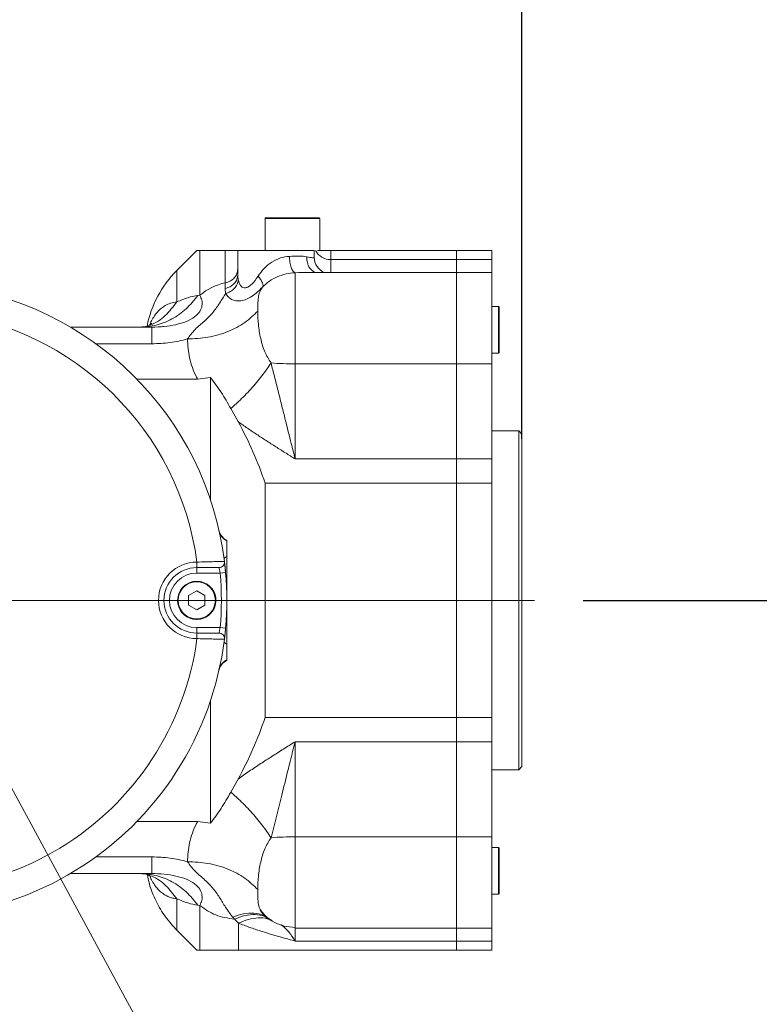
# Model space of a CAD drawing. Header units: millimetres. Extents: x 51337 to 61814, y -21781 to -12277.
# Tile 137 of 256: x 56325 to 56460, y -14481 to -14301. Entities that reach past the tile are written whole.
import ezdxf

# ---------------------------------------------------------------- set-up
doc = ezdxf.new("R2010")
doc.units = ezdxf.units.MM
doc.header["$LTSCALE"] = 0.3175
doc.linetypes.add('ACAD_ISO10W100', pattern=[18, 12, -3, 0, -3])
for name, color, linetype, lineweight in [('1轮廓实线层', 7, 'Continuous', 18), ('7标注层', 4, 'Continuous', 13), ('sub', 1, 'Continuous', 18), ('中心线', 4, 'ACAD_ISO10W100', 20), ('粗实线', 7, 'Continuous', 18), ('细实线', 1, 'Continuous', 20)]:
    doc.layers.add(name, color=color, linetype=linetype, lineweight=lineweight)
doc.styles.add('标准汉字', font='gbenor.shx', dxfattribs={"bigfont": 'gbcbig.shx'})
doc.dimstyles.new('M1：18.5', dxfattribs={"dimscale": 18.5, "dimtxt": 3.5, "dimasz": 2.5, "dimexe": 2, "dimexo": 0, "dimgap": 1.5, "dimtad": 1, "dimdec": 4, "dimdsep": 46, "dimtxsty": '标准汉字', "dimcen": 5, "dimdle": 5, "dimclrd": 1, "dimclre": 1, "dimclrt": 256, "dimadec": 4, "dimazin": 2, "dimtfac": 1, "dimtdec": 4, "dimtmove": 2, "dimatfit": 3, "dimfxl": 1, "dimfrac": 2, "dimtolj": 1, "dimarcsym": 0})

# ---------------------------------------------------------------- blocks, each defined once
blk = doc.blocks.new('*D4')
at = {"layer": '7标注层', "color": 1, "lineweight": -2, "ltscale": 30, "transparency": 16777216}
for p, q in [((56304.94, -14336.23), (56304.94, -14178.82)), ((56416.94, -14377.68), (56416.94, -14178.82)), ((56258.69, -14215.82), (56212.44, -14215.82)), ((56304.94, -14215.82), (56416.94, -14215.82)), ((56463.19, -14215.82), (56509.44, -14215.82))]:
    blk.add_line(p, q, dxfattribs=at)
at = {"layer": '7标注层', "color": 1, "lineweight": 18, "transparency": 16777216}
for points in [[(56258.69, -14223.53), (56258.69, -14208.11), (56304.94, -14215.82)], [(56463.19, -14208.11), (56463.19, -14223.53), (56416.94, -14215.82)]]:
    blk.add_solid(points, dxfattribs=at)
at = {"layer": 'Defpoints', "color": 0, "lineweight": 18, "transparency": 16777216}
for p in [(56416.94, -14215.82), (56304.94, -14336.23), (56416.94, -14377.68)]:
    blk.add_point(p, dxfattribs=at)
at = {"layer": '7标注层', "transparency": 16777216, "insert": (56360.94, -14162.91), "char_height": 64.75, "attachment_point": 5, "style": '标准汉字'}
blk.add_mtext('\\A1;112', dxfattribs=at)
blk = doc.blocks.new('*D10')
at = {"layer": '7标注层', "color": 1, "lineweight": -2, "ltscale": 30, "transparency": 16777216}
for p, q in [((56234.28, -14306.28), (56112, -14131.66)), ((56428.15, -14407.21), (56641.33, -14407.21))]:
    blk.add_line(p, q, dxfattribs=at)
blk.add_arc((56304.94, -14407.21), 299.39, 8.86, 116.14, dxfattribs=at)
at = {"layer": '7标注层', "color": 1, "lineweight": 18, "transparency": 16777216}
for points in [[(56169.12, -14131.81), (56176.97, -14145.08), (56133.22, -14161.96)], [(56593.07, -14361.69), (56608.44, -14360.5), (56604.33, -14407.21)]]:
    blk.add_solid(points, dxfattribs=at)
at = {"layer": 'Defpoints', "color": 0, "lineweight": 18, "transparency": 16777216}
for p in [(56528.59, -14208.18), (56234.28, -14306.28), (56304.94, -14407.21), (56304.94, -14407.21), (56428.15, -14407.21)]:
    blk.add_point(p, dxfattribs=at)
at = {"layer": '7标注层', "transparency": 16777216, "insert": (56470.95, -14088.32), "char_height": 64.75, "attachment_point": 5, "rotation": 332.5, "style": '标准汉字'}
blk.add_mtext('\\A1;125%%d', dxfattribs=at)
blk = doc.blocks.new('*D11')
at = {"layer": '7标注层', "color": 1, "lineweight": -2, "ltscale": 30, "transparency": 16777216}
for p, q in [((56428.15, -14407.21), (56641.9, -14407.21)), ((56204.02, -14477.88), (56028.93, -14600.48))]:
    blk.add_line(p, q, dxfattribs=at)
blk.add_arc((56304.94, -14407.21), 299.95, 223.8433, 351.1567, dxfattribs=at)
at = {"layer": '7标注层', "color": 1, "lineweight": 18, "transparency": 16777216}
for points in [[(56609.02, -14453.91), (56593.65, -14452.73), (56604.9, -14407.21)], [(56094.56, -14610.09), (56082.65, -14619.88), (56059.24, -14579.25)]]:
    blk.add_solid(points, dxfattribs=at)
at = {"layer": 'Defpoints', "color": 0, "lineweight": 18, "transparency": 16777216}
for p in [(56304.94, -14407.21), (56304.94, -14407.21), (56428.15, -14407.21), (56204.02, -14477.88), (56270.12, -14705.13)]:
    blk.add_point(p, dxfattribs=at)
at = {"layer": '7标注层', "transparency": 16777216, "insert": (56377.06, -14635.94), "char_height": 64.75, "attachment_point": 5, "rotation": 17.5, "style": '标准汉字'}
blk.add_mtext('\\A1;145%%d', dxfattribs=at)
blk = doc.blocks.new('*D22')
at = {"layer": '7标注层', "color": 1, "lineweight": -2, "ltscale": 30, "transparency": 16777216}
for p, q in [((55222.94, -13506.88), (57572.12, -13506.88)), ((57535.12, -13553.13), (57535.12, -15320.96)), ((57083.27, -15367.21), (57572.12, -15367.21))]:
    blk.add_line(p, q, dxfattribs=at)
at = {"layer": '7标注层', "color": 1, "lineweight": 18, "transparency": 16777216}
for points in [[(57542.83, -13553.13), (57527.41, -13553.13), (57535.12, -13506.88)], [(57527.41, -15320.96), (57542.83, -15320.96), (57535.12, -15367.21)]]:
    blk.add_solid(points, dxfattribs=at)
at = {"layer": 'Defpoints', "color": 0, "lineweight": 18, "transparency": 16777216}
for p in [(55222.94, -13506.88), (57083.27, -15367.21), (57535.12, -15367.21)]:
    blk.add_point(p, dxfattribs=at)
at = {"layer": '7标注层', "transparency": 16777216, "insert": (57474.99, -14437.04), "char_height": 64.75, "attachment_point": 5, "rotation": 90, "style": '标准汉字'}
blk.add_mtext('\\A1;1860.3', dxfattribs=at)

msp = doc.modelspace()

# ---------------------------------------------------------------- linework, layer by layer
at = {"layer": '1轮廓实线层', "ltscale": 30}
for points in [[(56362.4435, -14399.60128), (56362.4466, -14399.55733), (56362.4672, -14399.51132), (56362.50518, -14399.46352), (56362.56032, -14399.41421), (56362.63229, -14399.36369), (56362.72066, -14399.31225), (56362.82492, -14399.2602), (56362.94446, -14399.20784)], [(56357.44446, -14403.70784), (56358.30364, -14403.81493), (56359.35876, -14404.27774)], [(56362.72088, -14412.29556), (56362.63428, -14413.19816), (56362.50846, -14414.30615)], [(56362.94446, -14415.20784), (56362.82492, -14415.15547), (56362.72066, -14415.10342), (56362.63229, -14415.05198), (56362.56032, -14415.00146), (56362.50518, -14414.95216), (56362.4672, -14414.90436), (56362.4466, -14414.85835), (56362.4435, -14414.81439)]]:
    msp.add_lwpolyline(points, dxfattribs=at)
for centre, radius, start, end in [((56370.04446, -14337.30784), 0.1, 90, 180), ((56379.84446, -14337.30784), 0.1, 0, 90), ((56381.93679, -14344.45169), 2.99233, 180.0378474, 247.0829526), ((56381.89078, -14341.84609), 3.01697, 206.831068, 271.0195303), ((56367.94446, -14360.99211), 20, 135.0779924, 168.5928275), ((56304.94446, -14407.20784), 58, 7.0541314, 83.5), ((56364.80603, -14359.36735), 10.48488, 101.7572854, 130.3644761), ((56412.64446, -14353.56036), 0.1, 0, 90), ((56304.94446, -14407.20784), 53, 7.5895424, 83.5), ((56412.64446, -14361.86036), 0.1, 270, 0), ((56375.29675, -14303.95605), 59.96619, 265.9166978, 270.1411291), ((56305.94446, -14407.20784), 67.5, 18.5316655, 28.9780316), ((56364.22785, -14393.88494), 2.76205, 193.0129638, 242.312265), ((56357.44446, -14407.20784), 7, 90, 270), ((56361.513, -14400.20784), 1, 270, 7.0541314), ((56357.44446, -14407.20784), 6, 90, 270), ((56304.94446, -14407.20784), 58, 354.9675865, 5.0324135), ((56357.44446, -14407.20784), 5, 90, 270), ((56304.94446, -14407.20784), 57, 354.9675865, 5.0324135), ((56357.44446, -14407.20784), 3.5, 180, 56.8423804), ((56304.94446, -14407.20784), 58, 250, 352.9458686), ((56304.94446, -14407.20784), 53, 250, 352.4104576), ((56361.513, -14414.20784), 1, 352.9458686, 90), ((56364.22785, -14420.53073), 2.76205, 117.687735, 166.9870362), ((56305.94446, -14407.20784), 67.5, 331.0218775, 341.4683348), ((56375.29675, -14510.45963), 59.9662, 89.858871, 94.0833011), ((56412.64446, -14452.55531), 0.1, 0, 90), ((56412.64446, -14460.85531), 0.1, 270, 0)]:
    msp.add_arc(centre, radius, start, end, dxfattribs=at)
at = {"layer": 'sub', "color": 4, "ltscale": 30}
msp.add_arc((55222.94446, -15367.20784), 1860.32904, 295, 195, dxfattribs=at)
at = {"layer": '中心线', "ltscale": 30}
msp.add_line((56304.94446, -14407.20784), (56428.14935, -14407.20784), dxfattribs=at)
at = {"layer": '粗实线', "ltscale": 30}
for p, q in [((56369.94446, -14337.30784), (56369.94446, -14343.20784)), ((56379.94446, -14337.30784), (56369.94446, -14337.30784)), ((56370.04446, -14337.20784), (56379.84446, -14337.20784)), ((56379.94446, -14343.20784), (56379.94446, -14337.30784)), ((56357.44893, -14343.20337), (56353.79872, -14346.85357)), ((56357.4495, -14343.20784), (56358.01553, -14343.20784)), ((56358.01552, -14343.20784), (56358.01552, -14351.3785)), ((56362.66957, -14349.10245), (56362.66957, -14343.20784)), ((56364.94446, -14347.63362), (56364.94446, -14343.20784)), ((56378.94446, -14343.20784), (56378.94446, -14344.45367)), ((56381.94446, -14343.20784), (56381.94446, -14344.86258)), ((56404.94446, -14343.20784), (56381.94446, -14343.20784)), ((56411.44446, -14343.20784), (56404.94446, -14343.20784)), ((56404.94446, -14343.20784), (56404.94446, -14344.86258)), ((56411.44446, -14344.86258), (56411.44446, -14343.20784)), ((56404.94446, -14344.86258), (56381.94446, -14344.86258)), ((56381.94446, -14344.86258), (56381.94446, -14347.20784)), ((56404.94446, -14344.86258), (56411.44446, -14344.86258)), ((56404.94446, -14344.86258), (56404.94446, -14347.20784)), ((56411.44446, -14344.86258), (56411.44446, -14347.20784)), ((56353.80242, -14346.76897), (56353.80242, -14352.5875)), ((56364.94446, -14347.63362), (56364.86975, -14348.02606)), ((56364.95002, -14347.87182), (56364.90634, -14348.03768)), ((56364.96339, -14347.83128), (56364.94446, -14347.63362)), ((56365.0346, -14348.57495), (56364.96339, -14347.83128)), ((56375.44446, -14362.20784), (56375.44446, -14347.25119)), ((56404.94446, -14347.20784), (56377.93815, -14347.20784)), ((56377.94446, -14347.20784), (56377.94446, -14347.19354)), ((56411.44446, -14347.20784), (56404.94446, -14347.20784)), ((56404.94446, -14347.20784), (56404.94446, -14363.92206)), ((56411.44446, -14363.92206), (56411.44446, -14347.20784)), ((56362.65447, -14350.13172), (56362.66957, -14349.10245)), ((56369.12653, -14350.21283), (56369.52875, -14349.81776)), ((56357.6309, -14351.42566), (56358.01552, -14351.3785)), ((56362.71014, -14351.06673), (56362.65447, -14350.13173)), ((56412.64446, -14353.46036), (56411.44446, -14353.46036)), ((56412.64446, -14353.78241), (56412.64446, -14353.46036)), ((56412.64446, -14361.96036), (56412.64446, -14353.78241)), ((56412.74446, -14353.56036), (56412.74446, -14353.87483)), ((56412.74446, -14353.87483), (56412.74446, -14361.86036)), ((56334.33834, -14357.20784), (56349.24586, -14357.20784)), ((56350.39684, -14357.17971), (56349.13236, -14357.25281)), ((56350.38501, -14357.15387), (56349.24586, -14357.20784)), ((56349.24586, -14357.20784), (56349.24586, -14360.25132)), ((56338.9898, -14360.25132), (56349.24586, -14360.25132)), ((56375.44446, -14363.92206), (56375.44446, -14362.20784)), ((56411.44446, -14361.96036), (56412.64446, -14361.96036)), ((56375.44446, -14363.92206), (56375.44446, -14381.33662)), ((56404.94446, -14363.92206), (56375.44446, -14363.92206)), ((56404.94446, -14363.92206), (56411.44446, -14363.92206)), ((56404.94446, -14363.92206), (56404.94446, -14381.33662)), ((56411.44446, -14363.92206), (56411.44446, -14381.33662)), ((56346.46253, -14366.70784), (56357.572, -14366.70784)), ((56359.94446, -14366.4113), (56357.57202, -14366.70784)), ((56359.94446, -14388.79588), (56359.94446, -14366.4113)), ((56364.99403, -14374.50603), (56363.65775, -14372.09336)), ((56416.34446, -14376.20784), (56411.44446, -14376.20784)), ((56416.94446, -14376.80784), (56416.34446, -14376.20784)), ((56416.34446, -14438.20784), (56416.34446, -14376.20784)), ((56416.94446, -14376.80784), (56416.94446, -14437.60784)), ((56375.44446, -14381.33662), (56404.94446, -14381.33662)), ((56404.94446, -14381.33662), (56404.94446, -14385.7544)), ((56411.44446, -14381.33662), (56404.94446, -14381.33662)), ((56411.44446, -14385.7544), (56411.44446, -14381.33662)), ((56369.94446, -14428.66127), (56369.94446, -14385.7544)), ((56404.94446, -14385.7544), (56369.94446, -14385.7544)), ((56404.94446, -14385.7544), (56411.44446, -14385.7544)), ((56404.94446, -14385.7544), (56404.94446, -14428.66127)), ((56411.44446, -14385.7544), (56411.44446, -14428.66127)), ((56362.94446, -14396.20784), (56362.94446, -14396.33072)), ((56362.94446, -14396.33072), (56362.94446, -14399.20784)), ((56357.44446, -14400.20784), (56357.48016, -14400.20784)), ((56357.44446, -14400.20784), (56357.44446, -14401.20784)), ((56357.48016, -14400.20784), (56357.48016, -14401.20784)), ((56362.50543, -14400.08503), (56362.72088, -14402.12012)), ((56362.94446, -14407.20784), (56362.94446, -14399.20784)), ((56357.48016, -14401.20784), (56357.44446, -14401.20784)), ((56357.44446, -14401.20784), (56357.44446, -14402.20784)), ((56362.72088, -14402.12012), (56361.72474, -14402.20784)), ((56361.72474, -14402.20784), (56357.44446, -14402.20784)), ((56357.44446, -14405.48784), (56355.95489, -14406.34784)), ((56358.93402, -14406.34784), (56357.44446, -14405.48784)), ((56355.95489, -14406.34784), (56355.95489, -14408.06784)), ((56358.93402, -14408.06784), (56358.93402, -14406.34784)), ((56362.94446, -14415.20784), (56362.94446, -14407.20784)), ((56355.95489, -14408.06784), (56357.44446, -14408.92784)), ((56357.44446, -14408.92784), (56358.93402, -14408.06784)), ((56357.44446, -14412.20784), (56361.72474, -14412.20784)), ((56357.44446, -14412.20784), (56357.44446, -14413.20784)), ((56361.72474, -14412.20784), (56362.72088, -14412.29556)), ((56357.44446, -14413.20784), (56357.44446, -14414.20784)), ((56357.44446, -14413.20784), (56357.48016, -14413.20784)), ((56357.48016, -14414.20784), (56357.44446, -14414.20784)), ((56357.48016, -14413.20784), (56357.48016, -14414.20784)), ((56362.94446, -14415.20784), (56362.94446, -14418.08495)), ((56362.94446, -14418.08495), (56362.94446, -14418.20784)), ((56359.94446, -14448.00437), (56359.94446, -14425.61979)), ((56369.94446, -14428.66127), (56404.94446, -14428.66127)), ((56411.44446, -14428.66127), (56404.94446, -14428.66127)), ((56404.94446, -14428.66127), (56404.94446, -14433.07905)), ((56411.44446, -14433.07905), (56411.44446, -14428.66127)), ((56404.94446, -14433.07905), (56375.44446, -14433.07905)), ((56375.44446, -14433.07905), (56375.44446, -14450.49361)), ((56404.94446, -14433.07905), (56411.44446, -14433.07905)), ((56404.94446, -14433.07905), (56404.94446, -14450.49361)), ((56411.44446, -14433.07905), (56411.44446, -14450.49361)), ((56411.44446, -14438.20784), (56416.34446, -14438.20784)), ((56416.34446, -14438.20784), (56416.94446, -14437.60784)), ((56363.65775, -14442.32231), (56364.99394, -14439.90974)), ((56357.57201, -14447.70784), (56346.46253, -14447.70784)), ((56357.57203, -14447.70784), (56359.94446, -14448.00437)), ((56375.44446, -14450.49361), (56404.94446, -14450.49361)), ((56375.44446, -14452.20784), (56375.44446, -14450.49361)), ((56411.44446, -14450.49361), (56404.94446, -14450.49361)), ((56404.94446, -14450.49361), (56404.94446, -14467.20784)), ((56411.44446, -14467.20784), (56411.44446, -14450.49361)), ((56375.44446, -14467.20784), (56375.44446, -14452.20784)), ((56412.64446, -14452.45531), (56411.44446, -14452.45531)), ((56412.64446, -14458.32817), (56412.64446, -14452.45531)), ((56412.74446, -14452.55531), (56412.74446, -14458.28999)), ((56349.24586, -14454.16436), (56338.9898, -14454.16436)), ((56349.24586, -14454.16436), (56349.24586, -14457.20784)), ((56349.24586, -14457.20784), (56334.33834, -14457.20784)), ((56349.13224, -14457.16068), (56350.31561, -14457.23102)), ((56412.64446, -14460.95531), (56412.64446, -14458.32817)), ((56412.74446, -14458.28999), (56412.74446, -14460.85531)), ((56411.44446, -14460.95531), (56412.64446, -14460.95531)), ((56353.80239, -14461.82817), (56353.80239, -14467.63497)), ((56358.01552, -14463.03717), (56357.6309, -14462.99001)), ((56358.01553, -14463.03717), (56358.01553, -14471.20784)), ((56364.35353, -14465.54632), (56364.04563, -14465.20159)), ((56369.61838, -14464.60606), (56369.10745, -14463.8519)), ((56369.89479, -14465.06152), (56369.72088, -14464.9503)), ((56369.72888, -14464.84358), (56369.79398, -14464.86986)), ((56370.93939, -14465.72959), (56369.89479, -14465.06152)), ((56365.08659, -14466.29381), (56364.35354, -14465.54632)), ((56365.08659, -14471.20784), (56365.08659, -14466.29381)), ((56370.93939, -14465.72959), (56371.20428, -14465.81334)), ((56353.79522, -14467.5586), (56357.44698, -14471.21036)), ((56375.44446, -14467.20784), (56404.94446, -14467.20784)), ((56375.44446, -14469.55309), (56375.44446, -14467.20784)), ((56404.94446, -14467.20784), (56411.44446, -14467.20784)), ((56404.94446, -14467.20784), (56404.94446, -14469.55309)), ((56411.44446, -14467.20784), (56411.44446, -14469.55309)), ((56375.44446, -14469.55309), (56404.94446, -14469.55309)), ((56411.44446, -14469.55309), (56404.94446, -14469.55309)), ((56404.94446, -14469.55309), (56404.94446, -14471.20784)), ((56411.44446, -14471.20784), (56411.44446, -14469.55309)), ((56365.08659, -14471.20784), (56404.94446, -14471.20784)), ((56404.94446, -14471.20784), (56411.44446, -14471.20784))]:
    msp.add_line(p, q, dxfattribs=at)
for radius in [3.5, 3.4]:
    msp.add_circle((56357.44446, -14407.20784), radius, dxfattribs=at)
for points, knots in [([(56362.66957, -14343.20784), (56362.28357, -14343.20784), (56361.49491, -14343.20784), (56360.2098, -14343.20784), (56359.03575, -14343.20784), (56358.35244, -14343.20784), (56358.08524, -14343.20784), (56358.01553, -14343.20784)], [0, 0, 0, 0, 30342.133253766, 61994.765895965, 139147.635371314, 218870.987670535, 247012.57275719, 247012.57275719, 247012.57275719, 247012.57275719]), ([(56364.94446, -14343.20784), (56364.83883, -14343.20784), (56364.65411, -14343.20784), (56363.85569, -14343.20784), (56362.90671, -14343.20784), (56362.66957, -14343.20784)], [0, 0, 0, 0, 79954.956672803, 139825.099516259, 159770.908856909, 159770.908856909, 159770.908856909, 159770.908856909]), ([(56368.6636, -14347.88538), (56369.02316, -14347.38767), (56369.72728, -14346.41303), (56371.14052, -14345.27209), (56372.75019, -14344.46532), (56373.85258, -14344.32757), (56374.39446, -14344.25986)], [0, 0, 0, 0, 53266.96934269, 104309.698610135, 153118.820720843, 200303.78136468, 200303.78136468, 200303.78136468, 200303.78136468]), ([(56377.5742, -14344.32577), (56377.12756, -14344.27209), (56376.24199, -14344.16567), (56375.00671, -14344.22865), (56374.39446, -14344.25986)], [0, 0, 0, 0, 57000.337045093, 113014.673545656, 113014.673545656, 113014.673545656, 113014.673545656]), ([(56374.39446, -14344.25986), (56374.4161, -14344.61354), (56374.46132, -14345.3525), (56374.70364, -14346.33037), (56375.04784, -14347.04916), (56375.31484, -14347.18516), (56375.44446, -14347.25119)], [0, 0, 0, 0, 47262.89757922, 98748.367908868, 151023.995022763, 200345.281492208, 200345.281492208, 200345.281492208, 200345.281492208]), ([(56378.94446, -14344.45367), (56378.88236, -14344.49953), (56378.75815, -14344.59128), (56377.96889, -14344.41428), (56377.5742, -14344.32577)], [0, 0, 0, 0, 56505.74445099, 113030.225988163, 113030.225988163, 113030.225988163, 113030.225988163]), ([(56377.5742, -14344.32577), (56377.58758, -14344.71642), (56377.60821, -14345.31878), (56377.89468, -14346.03628), (56378.20496, -14346.52835), (56378.60368, -14346.90293), (56378.98031, -14347.16581), (56379.23976, -14347.1916), (56379.32988, -14347.20056)], [0, 0, 0, 0, 82649.625522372, 127439.684616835, 173273.427311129, 219107.168938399, 263897.22497489, 287731.989542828, 287731.989542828, 287731.989542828, 287731.989542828]), ([(56381.94446, -14343.20784), (56381.82493, -14343.20784), (56381.56975, -14343.20784), (56381.12604, -14343.20784), (56380.52854, -14343.20784), (56379.90957, -14343.20784), (56379.67353, -14343.20784), (56379.54861, -14343.20784)], [0, 0, 0, 0, 18541.220915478, 39586.078483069, 79140.342837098, 158286.404062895, 247272.185310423, 247272.185310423, 247272.185310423, 247272.185310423]), ([(56364.86975, -14348.02606), (56364.85049, -14348.16948), (56364.79204, -14348.60485), (56364.33859, -14349.2485), (56363.59577, -14349.85362), (56362.96227, -14350.04078), (56362.65447, -14350.13172)], [0, 0, 0, 0, 28628.140002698, 86901.85568456, 145175.572374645, 200248.749305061, 200248.749305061, 200248.749305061, 200248.749305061]), ([(56362.66957, -14349.10245), (56362.97491, -14349.00978), (56363.60342, -14348.81902), (56364.34879, -14348.21135), (56364.85174, -14347.43891), (56364.91413, -14346.86468), (56364.94446, -14346.5855)], [0, 0, 0, 0, 48607.396688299, 100051.815952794, 151534.552509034, 200244.874259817, 200244.874259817, 200244.874259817, 200244.874259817]), ([(56365.0346, -14348.57495), (56365.14803, -14348.9705), (56365.3165, -14349.55797), (56365.85069, -14349.97238), (56366.34924, -14350.04438), (56366.92571, -14349.83698), (56367.758, -14349.19171), (56368.29637, -14348.4151), (56368.6636, -14347.88538)], [0, 0, 0, 0, 74197.130070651, 110197.065602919, 142788.0990145, 175902.753836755, 211401.158641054, 287568.141768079, 287568.141768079, 287568.141768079, 287568.141768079]), ([(56369.49032, -14349.88563), (56369.52991, -14349.78865), (56369.61056, -14349.59107), (56369.47201, -14349.09745), (56369.16149, -14348.51299), (56368.8267, -14348.09097), (56368.6636, -14347.88538)], [0, 0, 0, 0, 49528.755185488, 100903.850879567, 151877.51957671, 200302.263329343, 200302.263329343, 200302.263329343, 200302.263329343]), ([(56372.17789, -14347.99914), (56371.6785, -14348.24772), (56370.65613, -14348.75662), (56369.88486, -14349.50355), (56369.49032, -14349.88563)], [0, 0, 0, 0, 55189.091086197, 112984.923971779, 112984.923971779, 112984.923971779, 112984.923971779]), ([(56375.44446, -14347.25119), (56374.89785, -14347.29537), (56373.80498, -14347.38372), (56372.72014, -14347.79404), (56372.17789, -14347.99914)], [0, 0, 0, 0, 56518.432060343, 113001.936845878, 113001.936845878, 113001.936845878, 113001.936845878]), ([(56375.44446, -14347.25119), (56376.33426, -14347.21321), (56377.23187, -14347.1749), (56377.93206, -14347.20842), (56377.93815, -14347.20871)], [0, 0, 0, 0, 112036.01620371, 113019.712133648, 113019.712133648, 113019.712133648, 113019.712133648]), ([(56365.0346, -14348.57495), (56364.9823, -14348.84466), (56364.87493, -14349.39837), (56364.34751, -14350.14985), (56363.60913, -14350.75525), (56363.0046, -14350.96468), (56362.71013, -14351.06669)], [0, 0, 0, 0, 48769.357831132, 100123.757364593, 151478.142452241, 200247.461153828, 200247.461153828, 200247.461153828, 200247.461153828]), ([(56362.71013, -14351.06669), (56363.0334, -14351.48306), (56363.67905, -14352.31467), (56365.47023, -14352.56578), (56367.59833, -14351.70363), (56368.85897, -14350.49229), (56369.49032, -14349.88563)], [0, 0, 0, 0, 50109.898133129, 100085.338276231, 150086.110543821, 200250.11712472, 200250.11712472, 200250.11712472, 200250.11712472]), ([(56369.49032, -14349.88563), (56369.31606, -14350.14153), (56368.95109, -14350.67747), (56368.7354, -14351.53231), (56368.61269, -14352.64876), (56368.59799, -14353.71196), (56368.59028, -14354.26983)], [0, 0, 0, 0, 41513.961072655, 86945.062416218, 140817.522654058, 200291.048815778, 200291.048815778, 200291.048815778, 200291.048815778]), ([(56357.6309, -14351.42566), (56356.95693, -14352.27135), (56355.59414, -14353.98137), (56352.95273, -14355.80023), (56350.05242, -14356.99068), (56348.02344, -14357.13618), (56347.02431, -14357.20784)], [0, 0, 0, 0, 49697.972484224, 100490.922119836, 151060.230496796, 200121.108230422, 200121.108230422, 200121.108230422, 200121.108230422]), ([(56358.01552, -14351.3785), (56358.15161, -14351.67477), (56358.41521, -14352.24866), (56358.47718, -14353.24486), (56358.12008, -14354.29135), (56357.15927, -14355.33863), (56355.57036, -14356.22393), (56353.60367, -14356.81233), (56351.82952, -14357.10792), (56350.7525, -14357.14218), (56350.38501, -14357.15387)], [0, 0, 0, 0, 58278.64657489, 112887.877564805, 163018.931321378, 209026.265665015, 253600.123469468, 299933.846868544, 349179.304360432, 374685.817003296, 374685.817003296, 374685.817003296, 374685.817003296]), ([(56353.80242, -14352.5875), (56354.48831, -14352.30205), (56355.83556, -14351.74136), (56357.03976, -14351.52961), (56357.6309, -14351.42566)], [0, 0, 0, 0, 57478.955178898, 112902.626930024, 112902.626930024, 112902.626930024, 112902.626930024]), ([(56355.73875, -14359.37922), (56356.18218, -14358.77512), (56357.06627, -14357.57068), (56358.90914, -14356.12535), (56360.47982, -14354.50793), (56361.67257, -14352.78408), (56362.36383, -14351.63993), (56362.71014, -14351.06673)], [0, 0, 0, 0, 49076.894856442, 97847.729283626, 148025.012526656, 197408.693056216, 246986.312633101, 246986.312633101, 246986.312633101, 246986.312633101]), ([(56348.31245, -14357.00392), (56348.54338, -14356.94538), (56349.7933, -14356.62852), (56351.78253, -14355.21225), (56353.12746, -14353.46458), (56353.80242, -14352.5875)], [0, 0, 0, 0, 16195.967336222, 87662.878915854, 159662.070338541, 159662.070338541, 159662.070338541, 159662.070338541]), ([(56348.8224, -14356.84147), (56348.83104, -14356.81662), (56348.96511, -14356.43087), (56349.30458, -14355.78218), (56349.81587, -14354.95765), (56350.38744, -14354.27647), (56350.99613, -14353.71211), (56351.75163, -14353.19752), (56352.68168, -14352.77066), (56353.41733, -14352.65044), (56353.80242, -14352.5875)], [0, 0, 0, 0, 3159.032807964, 49028.134369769, 98821.289640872, 141859.707223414, 187786.632239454, 236720.422473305, 302415.758910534, 374581.307715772, 374581.307715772, 374581.307715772, 374581.307715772]), ([(56355.73875, -14359.37922), (56357.00408, -14359.31742), (56359.57779, -14359.19171), (56363.19441, -14358.11857), (56366.37003, -14356.49131), (56367.8585, -14355.00202), (56368.59028, -14354.26983)], [0, 0, 0, 0, 49213.623706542, 100101.772609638, 150989.921822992, 200203.534647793, 200203.534647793, 200203.534647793, 200203.534647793]), ([(56368.59028, -14354.26983), (56368.61086, -14355.07201), (56368.6509, -14356.63218), (56369.06568, -14359.21098), (56369.74729, -14361.65995), (56370.61726, -14363.09471), (56371.02675, -14363.77003)], [0, 0, 0, 0, 56202.736734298, 109308.780303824, 157460.346529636, 200279.177668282, 200279.177668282, 200279.177668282, 200279.177668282]), ([(56349.22836, -14356.50699), (56349.23127, -14356.50656), (56349.2434, -14356.50476), (56349.08692, -14356.67011), (56348.75734, -14356.90837), (56348.43241, -14357.03837), (56348.25205, -14357.11053)], [0, 0, 0, 0, 14571.067592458, 60570.619680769, 122654.025772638, 200108.689670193, 200108.689670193, 200108.689670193, 200108.689670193]), ([(56349.24586, -14360.25132), (56350.35832, -14360.21864), (56352.58271, -14360.15331), (56354.6869, -14359.63721), (56355.73875, -14359.37922)], [0, 0, 0, 0, 56455.106600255, 112882.884810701, 112882.884810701, 112882.884810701, 112882.884810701]), ([(56355.73875, -14359.37922), (56355.8094, -14360.52147), (56355.95069, -14362.80557), (56356.86552, -14365.32123), (56357.51713, -14366.60014), (56357.572, -14366.70784)], [0, 0, 0, 0, 76352.520063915, 152678.456164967, 159696.923425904, 159696.923425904, 159696.923425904, 159696.923425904]), ([(56363.65775, -14372.09336), (56364.13211, -14371.68123), (56365.39279, -14370.58597), (56367.34946, -14368.58663), (56369.39437, -14366.17573), (56370.48851, -14364.56325), (56371.02675, -14363.77003)], [0, 0, 0, 0, 34019.229769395, 90409.468843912, 146225.191190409, 200267.301261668, 200267.301261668, 200267.301261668, 200267.301261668]), ([(56371.02675, -14363.77003), (56371.23876, -14364.59807), (56371.67267, -14366.29283), (56372.31275, -14368.82524), (56372.9455, -14371.35753), (56373.57047, -14373.87733), (56374.16316, -14376.26465), (56374.7894, -14378.77414), (56375.20538, -14380.4014), (56375.44446, -14381.33662)], [0, 0, 0, 0, 46230.069573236, 94619.652007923, 141780.683996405, 188674.492254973, 237443.197084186, 278697.672001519, 334450.400106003, 334450.400106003, 334450.400106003, 334450.400106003]), ([(56363.65775, -14372.09336), (56363.08956, -14371.08679), (56361.94884, -14369.06597), (56360.61428, -14367.29843), (56359.94446, -14366.4113)], [0, 0, 0, 0, 56255.137523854, 112939.326721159, 112939.326721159, 112939.326721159, 112939.326721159]), ([(56364.99396, -14374.50592), (56365.55978, -14374.90453), (56366.69346, -14375.70319), (56368.41067, -14376.85122), (56370.15592, -14377.98789), (56371.90678, -14379.10511), (56373.68258, -14380.22513), (56374.85785, -14380.96656), (56375.44446, -14381.33662)], [0, 0, 0, 0, 48454.009717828, 97081.09009373, 143436.551500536, 192480.082971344, 240121.73871239, 287597.4029908, 287597.4029908, 287597.4029908, 287597.4029908]), ([(56362.92719, -14396.19058), (56362.90975, -14396.1852), (56362.59966, -14396.08941), (56362.1305, -14395.65643), (56361.7013, -14395.05541), (56361.55007, -14394.60752), (56361.5346, -14394.49519), (56361.5336, -14394.48791)], [0, 0, 0, 0, 5534.815612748, 98446.609989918, 176983.087088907, 242520.836839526, 247066.603386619, 247066.603386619, 247066.603386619, 247066.603386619]), ([(56357.48016, -14400.20784), (56358.04868, -14400.19313), (56359.18627, -14400.16369), (56360.7004, -14400.12694), (56361.83595, -14400.1003), (56362.4241, -14400.08688), (56362.48271, -14400.08555), (56362.50543, -14400.08503)], [0, 0, 0, 0, 53514.847675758, 107080.180713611, 160458.346054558, 213459.807739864, 247032.635875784, 247032.635875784, 247032.635875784, 247032.635875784]), ([(56362.72088, -14402.12012), (56362.70697, -14401.96633), (56362.67246, -14401.5848), (56362.61355, -14401.01254), (56362.55587, -14400.50027), (56362.5138, -14400.15214), (56362.50822, -14400.10738), (56362.50543, -14400.08503)], [0, 0, 0, 0, 36127.121043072, 89626.223737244, 142503.687613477, 194880.260059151, 247073.84167344, 247073.84167344, 247073.84167344, 247073.84167344]), ([(56361.513, -14401.20784), (56361.49477, -14401.20784), (56361.44774, -14401.20784), (56360.97561, -14401.20784), (56360.06423, -14401.20784), (56358.84916, -14401.20784), (56357.93647, -14401.20784), (56357.48016, -14401.20784)], [0, 0, 0, 0, 33527.428705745, 86475.006218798, 139842.44713458, 193450.076248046, 247049.043457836, 247049.043457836, 247049.043457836, 247049.043457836]), ([(56361.513, -14401.20784), (56361.51574, -14401.21883), (56361.52123, -14401.24085), (56361.56257, -14401.41187), (56361.61918, -14401.66327), (56361.67706, -14401.94434), (56361.71106, -14402.13223), (56361.72474, -14402.20784)], [0, 0, 0, 0, 52244.028414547, 104703.517039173, 157646.453891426, 211084.785010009, 247066.04381796, 247066.04381796, 247066.04381796, 247066.04381796]), ([(56361.72474, -14412.20784), (56361.70404, -14412.32074), (56361.66265, -14412.54652), (56361.5985, -14412.84645), (56361.54621, -14413.07269), (56361.51709, -14413.19131), (56361.51415, -14413.20321), (56361.513, -14413.20784)], [0, 0, 0, 0, 53597.574913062, 107183.413288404, 160545.576195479, 213372.880081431, 247068.794347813, 247068.794347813, 247068.794347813, 247068.794347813]), ([(56362.50543, -14414.33064), (56362.5066, -14414.32122), (56362.50959, -14414.29704), (56362.53921, -14414.05568), (56362.59248, -14413.59478), (56362.65783, -14412.98356), (56362.69984, -14412.52516), (56362.72088, -14412.29556)], [0, 0, 0, 0, 33666.721536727, 86422.58971692, 139702.789679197, 193297.230331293, 247082.812592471, 247082.812592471, 247082.812592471, 247082.812592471]), ([(56357.48016, -14413.20784), (56357.78811, -14413.20784), (56358.54648, -14413.20784), (56359.68194, -14413.20784), (56360.69408, -14413.20784), (56361.3808, -14413.20784), (56361.46893, -14413.20784), (56361.513, -14413.20784)], [0, 0, 0, 0, 36277.477902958, 89338.114159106, 142015.258135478, 194521.782831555, 247034.189242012, 247034.189242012, 247034.189242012, 247034.189242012]), ([(56362.50543, -14414.33064), (56362.45052, -14414.3294), (56362.34074, -14414.32691), (56361.48519, -14414.30725), (56360.22402, -14414.27731), (56358.8089, -14414.24239), (56357.86381, -14414.21781), (56357.48016, -14414.20784)], [0, 0, 0, 0, 52589.172822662, 105143.935214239, 157821.794045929, 210832.637332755, 247055.720188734, 247055.720188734, 247055.720188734, 247055.720188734]), ([(56361.54799, -14419.88537), (56361.55324, -14419.85525), (56361.58471, -14419.67436), (56361.82279, -14419.14286), (56362.30387, -14418.56089), (56362.75797, -14418.33064), (56362.95981, -14418.2283)], [0, 0, 0, 0, 12769.257001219, 76664.880519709, 145321.044366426, 200255.329480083, 200255.329480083, 200255.329480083, 200255.329480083]), ([(56375.44446, -14433.07905), (56374.73357, -14433.52732), (56373.30703, -14434.42687), (56371.2065, -14435.75413), (56369.1083, -14437.10506), (56367.03676, -14438.47465), (56365.67055, -14439.43448), (56364.99389, -14439.90986)], [0, 0, 0, 0, 49443.815413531, 99218.410391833, 146749.118429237, 197425.865685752, 247154.80812233, 247154.80812233, 247154.80812233, 247154.80812233]), ([(56375.44446, -14433.07905), (56375.29162, -14433.67385), (56375.06362, -14434.56121), (56374.75669, -14435.77665), (56374.54926, -14436.60421), (56374.31758, -14437.53331), (56373.98657, -14438.8609), (56373.53314, -14440.69018), (56372.8566, -14443.41528), (56372.02812, -14446.73037), (56371.36039, -14449.34114), (56371.02675, -14450.64565)], [0, 0, 0, 0, 44868.548313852, 66937.057297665, 90251.455791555, 105922.243206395, 135081.94181272, 187060.872501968, 238002.060788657, 330007.9194681, 421890.605678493, 421890.605678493, 421890.605678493, 421890.605678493]), ([(56359.94446, -14448.00437), (56360.60872, -14447.12508), (56361.94362, -14445.35808), (56363.08455, -14443.33745), (56363.65775, -14442.32231)], [0, 0, 0, 0, 56207.872665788, 112954.996233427, 112954.996233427, 112954.996233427, 112954.996233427]), ([(56371.02675, -14450.64565), (56370.48852, -14449.85243), (56369.39438, -14448.23995), (56367.34947, -14445.82905), (56365.39279, -14443.82971), (56364.13211, -14442.73444), (56363.65775, -14442.32231)], [0, 0, 0, 0, 54051.833308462, 109877.654665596, 166278.15572689, 200303.650390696, 200303.650390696, 200303.650390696, 200303.650390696]), ([(56357.57201, -14447.70783), (56357.51711, -14447.81559), (56356.86545, -14449.09453), (56355.9508, -14451.61023), (56355.80944, -14453.89426), (56355.73876, -14455.03646)], [0, 0, 0, 0, 7023.895143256, 83365.622555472, 159731.823178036, 159731.823178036, 159731.823178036, 159731.823178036]), ([(56371.02675, -14450.64565), (56370.61725, -14451.32101), (56369.74725, -14452.7558), (56369.06566, -14455.2048), (56368.6509, -14457.78355), (56368.61086, -14459.34369), (56368.59028, -14460.14585)], [0, 0, 0, 0, 42830.025114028, 90991.480198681, 144107.696930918, 200320.531442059, 200320.531442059, 200320.531442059, 200320.531442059]), ([(56355.73876, -14455.03646), (56354.68691, -14454.77847), (56352.58272, -14454.26236), (56350.35833, -14454.19703), (56349.24586, -14454.16436)], [0, 0, 0, 0, 56438.688365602, 112904.945054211, 112904.945054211, 112904.945054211, 112904.945054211]), ([(56368.59028, -14460.14585), (56367.8585, -14459.41366), (56366.37004, -14457.92437), (56363.19443, -14456.29711), (56359.5778, -14455.22397), (56357.00409, -14455.09826), (56355.73876, -14455.03646)], [0, 0, 0, 0, 49228.440793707, 100131.973867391, 151035.574588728, 200264.205295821, 200264.205295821, 200264.205295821, 200264.205295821]), ([(56364.04563, -14465.20156), (56363.63009, -14464.66008), (56362.79744, -14463.57507), (56361.78417, -14461.79261), (56360.58332, -14460.03756), (56359.00655, -14458.36783), (56357.10924, -14456.89096), (56356.19492, -14455.65372), (56355.73876, -14455.03646)], [0, 0, 0, 0, 47889.132517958, 95959.226215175, 143817.918421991, 192046.810550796, 239896.441247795, 287536.197079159, 287536.197079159, 287536.197079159, 287536.197079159]), ([(56347.02432, -14457.20784), (56348.02345, -14457.27949), (56350.05243, -14457.425), (56352.95274, -14458.61544), (56355.59415, -14460.4343), (56356.95693, -14462.14432), (56357.6309, -14462.99001)], [0, 0, 0, 0, 49067.315566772, 99643.208396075, 150442.769738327, 200147.211027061, 200147.211027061, 200147.211027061, 200147.211027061]), ([(56348.25204, -14457.30514), (56348.30427, -14457.3202), (56348.39777, -14457.34715), (56348.55778, -14457.39623), (56348.74747, -14457.50594), (56348.78215, -14457.52466), (56348.78512, -14457.52626)], [0, 0, 0, 0, 82615.810244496, 147914.605361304, 195673.01072422, 200141.63349866, 200141.63349866, 200141.63349866, 200141.63349866]), ([(56348.30522, -14457.42871), (56348.61004, -14457.51025), (56349.91211, -14457.85853), (56351.87994, -14459.30177), (56353.16813, -14460.99463), (56353.80242, -14461.82817)], [0, 0, 0, 0, 21448.540497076, 91619.808633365, 159685.280744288, 159685.280744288, 159685.280744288, 159685.280744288]), ([(56348.40554, -14457.35004), (56348.51244, -14457.93946), (56348.82002, -14459.63548), (56349.93123, -14462.27139), (56351.61343, -14465.17025), (56353.11393, -14466.80443), (56353.85695, -14467.61365)], [0, 0, 0, 0, 30430.891765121, 87563.591796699, 144389.453159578, 200130.798166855, 200130.798166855, 200130.798166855, 200130.798166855]), ([(56353.80242, -14461.82817), (56353.53908, -14461.79016), (56353.02944, -14461.71659), (56352.32289, -14461.47852), (56351.64282, -14461.14625), (56350.99499, -14460.70209), (56350.38625, -14460.13807), (56349.8156, -14459.4571), (56349.30407, -14458.63455), (56348.95664, -14457.96419), (56348.8154, -14457.55497), (56348.79914, -14457.50785)], [0, 0, 0, 0, 54884.307999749, 106219.361223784, 153977.644891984, 208749.41273023, 260068.494634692, 307968.19560508, 363540.188424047, 414798.377307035, 421467.538841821, 421467.538841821, 421467.538841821, 421467.538841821]), ([(56349.24586, -14457.20784), (56349.99168, -14457.22616), (56351.44639, -14457.26189), (56353.60314, -14457.59885), (56355.57052, -14458.19288), (56357.15924, -14459.07675), (56358.1201, -14460.12442), (56358.47718, -14461.1708), (56358.41521, -14462.16703), (56358.15161, -14462.74091), (56358.01552, -14463.03717)], [0, 0, 0, 0, 48414.331245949, 94431.466242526, 137727.463912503, 179378.998346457, 222370.043635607, 269214.466548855, 320243.426665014, 374701.241552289, 374701.241552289, 374701.241552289, 374701.241552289]), ([(56368.59028, -14460.14585), (56368.60287, -14460.76849), (56368.62657, -14461.9405), (56368.74172, -14463.10176), (56369.03248, -14463.75055), (56369.16335, -14464.04257)], [0, 0, 0, 0, 61365.41585272, 115510.17017783, 159830.355755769, 159830.355755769, 159830.355755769, 159830.355755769]), ([(56357.6309, -14462.99001), (56357.03993, -14462.88617), (56355.83584, -14462.6746), (56354.48849, -14462.11375), (56353.80242, -14461.82817)], [0, 0, 0, 0, 55425.775971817, 112928.077001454, 112928.077001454, 112928.077001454, 112928.077001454]), ([(56358.01552, -14463.03717), (56358.93723, -14463.69941), (56360.78808, -14465.02925), (56363.16187, -14465.3735), (56364.35353, -14465.54632)], [0, 0, 0, 0, 56248.001001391, 112950.454624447, 112950.454624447, 112950.454624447, 112950.454624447]), ([(56369.72088, -14464.9503), (56369.6691, -14464.91603), (56369.15433, -14464.57542), (56367.91051, -14464.40369), (56366.05973, -14464.46192), (56364.71273, -14464.95659), (56364.04562, -14465.20158)], [0, 0, 0, 0, 7244.541615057, 72011.569077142, 136778.596728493, 200329.061084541, 200329.061084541, 200329.061084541, 200329.061084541]), ([(56371.20429, -14465.81334), (56370.74982, -14465.51812), (56369.83315, -14464.92266), (56368.1438, -14464.63868), (56366.30375, -14464.78676), (56364.99949, -14465.29473), (56364.35353, -14465.54632)], [0, 0, 0, 0, 49711.866799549, 100268.899893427, 150771.754407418, 200326.77691664, 200326.77691664, 200326.77691664, 200326.77691664]), ([(56369.16335, -14464.04257), (56369.16562, -14464.04844), (56369.27828, -14464.3393), (56369.56177, -14464.63067), (56369.83954, -14464.91615)], [0, 0, 0, 0, 2281.77800444, 113005.785112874, 113005.785112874, 113005.785112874, 113005.785112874]), ([(56369.21235, -14464.00521), (56369.4043, -14464.26747), (56370.00843, -14465.0929), (56371.45475, -14466.08723), (56373.38286, -14466.91426), (56374.76507, -14467.0134), (56375.44446, -14467.06212)], [0, 0, 0, 0, 27183.591451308, 85556.727307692, 143927.749974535, 200353.194011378, 200353.194011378, 200353.194011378, 200353.194011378]), ([(56370.68002, -14465.60028), (56370.57096, -14465.55658), (56369.96156, -14465.31235), (56368.68625, -14465.28349), (56366.91588, -14465.51371), (56365.69329, -14466.03508), (56365.08659, -14466.29381)], [0, 0, 0, 0, 13632.205824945, 76178.643778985, 138725.08316153, 200336.75078174, 200336.75078174, 200336.75078174, 200336.75078174]), ([(56365.08659, -14466.29381), (56365.75821, -14466.54955), (56367.09453, -14467.05842), (56369.14442, -14467.74282), (56371.18654, -14468.37384), (56373.28708, -14468.97819), (56374.70352, -14469.35564), (56375.44446, -14469.55309)], [0, 0, 0, 0, 49766.65780653, 99021.931354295, 147714.813451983, 195138.884273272, 247156.605643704, 247156.605643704, 247156.605643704, 247156.605643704]), ([(56372.80347, -14466.55482), (56372.92502, -14466.63868), (56373.21559, -14466.83917), (56373.6436, -14467.22286), (56374.10705, -14467.70538), (56374.51101, -14468.1942), (56374.96187, -14468.80191), (56375.25664, -14469.26073), (56375.44446, -14469.55309)], [0, 0, 0, 0, 38923.768027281, 93054.803052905, 138699.051302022, 190392.9509538, 225712.691590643, 287744.659870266, 287744.659870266, 287744.659870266, 287744.659870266]), ([(56358.01553, -14471.20784), (56357.63817, -14471.20784), (56357.25745, -14471.20784), (56357.44782, -14471.20784), (56357.4495, -14471.20784)], [0, 0, 0, 0, 111945.696426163, 112942.229966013, 112942.229966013, 112942.229966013, 112942.229966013]), ([(56358.01553, -14471.20784), (56358.226, -14471.20784), (56358.64625, -14471.20784), (56359.66745, -14471.20784), (56360.79731, -14471.20784), (56361.76731, -14471.20784), (56362.89709, -14471.20784), (56364.04045, -14471.20784), (56364.78417, -14471.20784), (56365.08659, -14471.20784)], [0, 0, 0, 0, 89279.152622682, 178262.080650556, 216188.114839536, 253995.337623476, 286961.845820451, 315091.955991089, 334369.399201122, 334369.399201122, 334369.399201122, 334369.399201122])]:
    msp.add_open_spline(points, degree=3, knots=knots, dxfattribs=at)
msp.add_open_spline([(56378.94446, -14343.20784), (56378.83924, -14343.20784), (56378.6288, -14343.20784), (56377.01005, -14343.20784), (56374.69624, -14343.20784), (56371.94446, -14343.20784), (56369.19268, -14343.20784), (56366.87887, -14343.20784), (56365.26012, -14343.20784), (56365.04968, -14343.20784), (56364.94446, -14343.20784)], degree=3, dxfattribs=at)
at = {"layer": '细实线', "ltscale": 30}
msp.add_line((56318.20021, -14431.71186), (56381.83957, -14549.18576), dxfattribs=at)

# ---------------------------------------------------------------- dimensions: what is measured, and where the dimension line sits
at = {"layer": '7标注层', "ltscale": 30}
dim = msp.add_linear_dim(base=(57535.11732, -15367.20784), p1=(55222.94446, -13506.87879), p2=(57083.2735, -15367.20784), angle=270, dimstyle='M1：18.5', override={"dimdec": 1, "dimsah": 1, "dimtzin": 8}, dxfattribs=at)
dim.commit()
dim.dimension.update_dxf_attribs({"geometry": '*D22', "text_midpoint": (57474.99232, -14437.04332)})
for base, line1, line2, picture, middle in [((56528.59384, -14208.17678), ((56304.94446, -14407.20784), (56428.14935, -14407.20784)), ((56304.94446, -14407.20784), (56234.27703, -14306.2843)), '*D10', (56470.94849, -14088.31705)), ((56270.12203, -14705.13278), ((56304.94446, -14407.20784), (56204.02092, -14477.87526)), ((56304.94446, -14407.20784), (56428.14935, -14407.20784)), '*D11', (56377.06217, -14635.93598))]:
    dim = msp.add_angular_dim_2l(base=base, line1=line1, line2=line2, dimstyle='M1：18.5', override={"dimtad": 1, "dimtih": 0, "dimtoh": 0, "dimsah": 1, "dimtzin": 8}, dxfattribs=at)
    dim.commit()
    dim.dimension.update_dxf_attribs({"geometry": picture, "text_midpoint": middle})
dim = msp.add_linear_dim(base=(56416.94446, -14215.81887), p1=(56304.94446, -14336.22733), p2=(56416.94446, -14377.68104), dimstyle='M1：18.5', override={"dimsah": 1, "dimtzin": 8}, dxfattribs=at)
dim.commit()
dim.dimension.update_dxf_attribs({"geometry": '*D4', "text_midpoint": (56360.94446, -14162.91412), "dimtype": 160})

doc.saveas('drawing.dxf')
